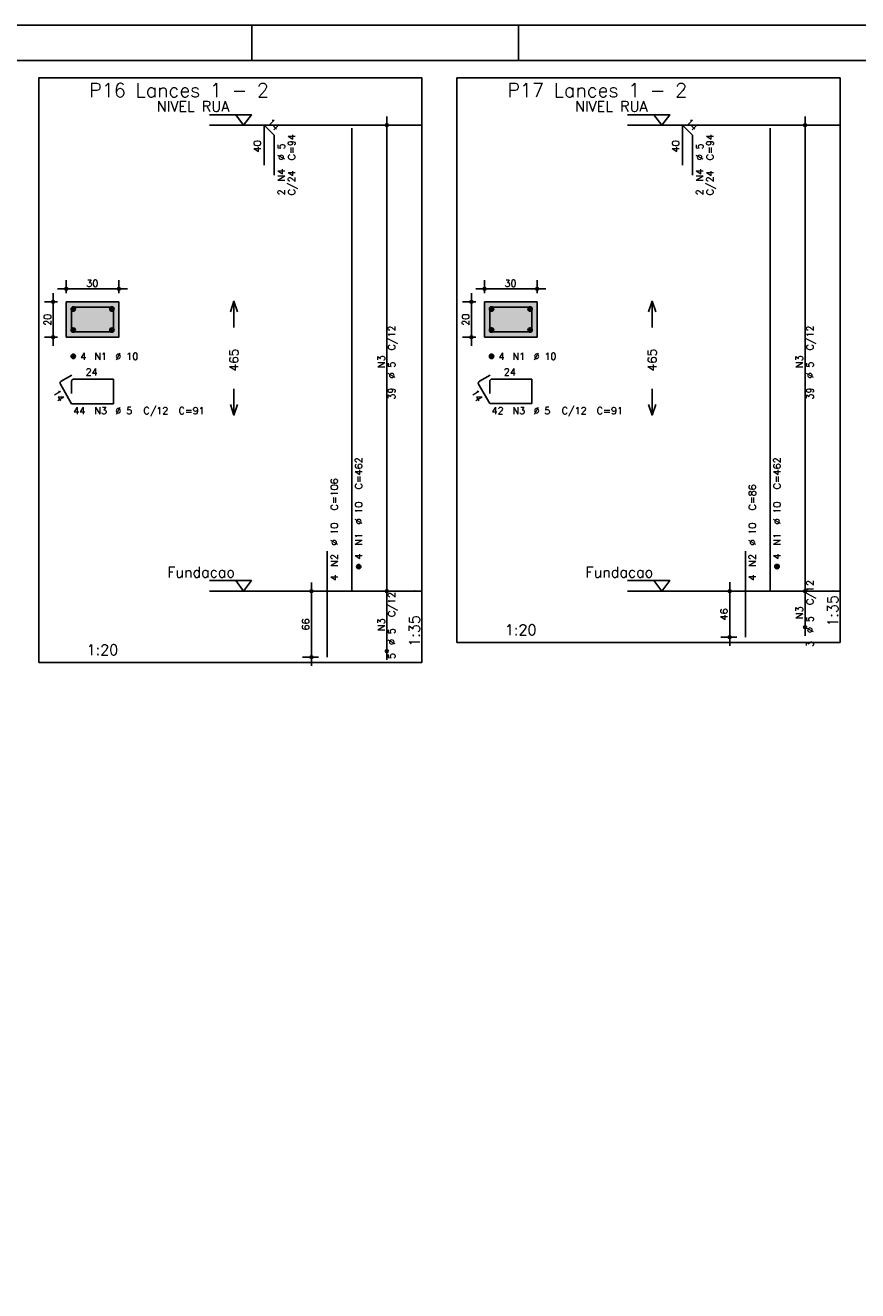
# Model space of a CAD drawing. Extents: x 0 to 84.1, y 0 to 59.4.
# Tile 3 of 6: x 14.5 to 38.3, y 23.3 to 59.4. Entities that reach past the tile are written whole.
import ezdxf

# ---------------------------------------------------------------- set-up
doc = ezdxf.new("R2010")
doc.units = 0
doc.header["$MEASUREMENT"] = 0
doc.linetypes.add('ESTILO_TQS_0002', pattern=[0.4, 0.1, -0.3])
for name, color, linetype in [('1', 1, 'CONTINUOUS'), ('2', 2, 'CONTINUOUS'), ('3', 3, 'CONTINUOUS'), ('4', 4, 'CONTINUOUS'), ('6', 6, 'CONTINUOUS'), ('7', 7, 'CONTINUOUS'), ('9', 9, 'CONTINUOUS')]:
    doc.layers.add(name, color=color, linetype=linetype)
doc.styles.get("Standard").update_dxf_attribs({"font": 'ROMANS.SHX'})

msp = doc.modelspace()

# ---------------------------------------------------------------- linework, layer by layer
at = {"layer": '1', "linetype": 'Continuous'}
for points in [[(14.925, 41.228286), (25.85, 41.228286), (25.85, 57.899714), (14.925, 57.899714), (14.925, 41.228286)], [(26.85, 41.800214), (37.775, 41.800214), (37.775, 57.900214), (26.85, 57.900214), (26.85, 41.800214)], [(19.79, 56.849714), (20.99, 56.849714), (20.765, 56.549714), (20.54, 56.849714)], [(31.715, 56.850214), (32.915, 56.850214), (32.69, 56.550214), (32.465, 56.850214)], [(25.85, 56.549714), (19.79, 56.549714)], [(37.775, 56.550214), (31.715, 56.550214)], [(19.79, 43.564), (20.99, 43.564), (20.765, 43.264), (20.54, 43.564)], [(31.715, 43.5645), (32.915, 43.5645), (32.69, 43.2645), (32.465, 43.5645)], [(25.85, 43.264), (19.79, 43.264)], [(37.775, 43.2645), (31.715, 43.2645)]]:
    msp.add_lwpolyline(points, dxfattribs=at)
at = {"layer": '1', "linetype": 'ESTILO_TQS_0002'}
for points in [[(15.71, 50.509357), (17.21, 50.509357), (17.21, 51.509357), (15.71, 51.509357), (15.71, 50.509357)], [(27.635, 50.509857), (29.135, 50.509857), (29.135, 51.509857), (27.635, 51.509857), (27.635, 50.509857)]]:
    msp.add_lwpolyline(points, dxfattribs=at)
at = {"layer": '2', "linetype": 'Continuous'}
for p, q in [((84.100006, 59.400002), (0, 59.400002)), ((21, 59.400002), (21, 58.400002)), ((28.600006, 58.400002), (28.600006, 59.400002)), ((24.85, 43.014), (24.85, 56.799714)), ((36.775, 43.0145), (36.775, 56.800214)), ((24.85, 56.549714), (24.85, 56.549714)), ((36.775, 56.550214), (36.775, 56.550214)), ((15.71, 51.759357), (15.71, 52.134357)), ((17.21, 51.759357), (17.21, 52.134357)), ((27.635, 51.759857), (27.635, 52.134857)), ((29.135, 51.759857), (29.135, 52.134857)), ((15.335, 50.259357), (15.335, 51.759357)), ((15.46, 51.884357), (17.46, 51.884357)), ((27.26, 50.259857), (27.26, 51.759857)), ((27.385, 51.884857), (29.385, 51.884857)), ((15.46, 51.509357), (15.085, 51.509357)), ((15.71, 51.509357), (15.71, 51.509357)), ((15.71, 51.509357), (15.71, 51.509357)), ((17.21, 51.509357), (17.21, 51.509357)), ((27.385, 51.509857), (27.01, 51.509857)), ((27.635, 51.509857), (27.635, 51.509857)), ((27.635, 51.509857), (27.635, 51.509857)), ((29.135, 51.509857), (29.135, 51.509857)), ((15.46, 50.509357), (15.085, 50.509357)), ((15.71, 50.509357), (15.71, 50.509357)), ((27.385, 50.509857), (27.01, 50.509857)), ((27.635, 50.509857), (27.635, 50.509857)), ((22.7, 41.128286), (22.7, 43.514)), ((24.85, 41.299714), (24.85, 43.514)), ((34.625, 41.700214), (34.625, 43.5145)), ((36.775, 41.985929), (36.775, 43.5145)), ((22.9, 43.264), (22.45, 43.264)), ((23.15, 43.264), (23.15, 43.264)), ((24.85, 43.264), (24.85, 43.264)), ((24.85, 43.264), (24.85, 43.264)), ((34.825, 43.2645), (34.375, 43.2645)), ((35.075, 43.2645), (35.075, 43.2645)), ((36.775, 43.2645), (36.775, 43.2645)), ((36.775, 43.2645), (36.775, 43.2645)), ((36.775, 42.235929), (36.775, 42.235929)), ((34.825, 41.950214), (34.375, 41.950214)), ((35.075, 41.950214), (35.075, 41.950214)), ((24.85, 41.549714), (24.85, 41.549714)), ((22.9, 41.378286), (22.45, 41.378286)), ((23.15, 41.378286), (23.15, 41.378286))]:
    msp.add_line(p, q, dxfattribs=at)
for points in [[(83.100006, 1), (2.5, 1), (2.5, 58.400002), (83.100006, 58.400002), (83.100006, 1)], [(15.71, 50.509357), (17.21, 50.509357), (17.21, 51.509357), (15.71, 51.509357), (15.71, 50.509357)], [(20.39, 51.231857), (20.49, 51.531857), (20.59, 51.231857)], [(20.49, 50.781857), (20.49, 51.531857)], [(27.635, 50.509857), (29.135, 50.509857), (29.135, 51.509857), (27.635, 51.509857), (27.635, 50.509857)], [(32.315, 51.232357), (32.415, 51.532357), (32.515, 51.232357)], [(32.415, 50.782357), (32.415, 51.532357)], [(20.49, 49.031857), (20.49, 48.281857)], [(32.415, 49.032357), (32.415, 48.282357)], [(20.39, 48.581857), (20.49, 48.281857), (20.59, 48.581857)], [(32.315, 48.582357), (32.415, 48.282357), (32.515, 48.582357)]]:
    msp.add_lwpolyline(points, dxfattribs=at)
for centre, radius in [((24.85, 56.549714), 0.041625), ((24.85, 56.549714), 0.02075), ((36.775, 56.550214), 0.041625), ((36.775, 56.550214), 0.02075), ((15.71, 51.884357), 0.04), ((15.71, 51.884357), 0.02), ((17.21, 51.884357), 0.04), ((17.21, 51.884357), 0.02), ((27.635, 51.884857), 0.04), ((27.635, 51.884857), 0.02), ((29.135, 51.884857), 0.04), ((29.135, 51.884857), 0.02), ((15.335, 51.509357), 0.04), ((15.335, 51.509357), 0.02), ((27.26, 51.509857), 0.04), ((27.26, 51.509857), 0.02), ((15.335, 50.509357), 0.04), ((15.335, 50.509357), 0.02), ((27.26, 50.509857), 0.04), ((27.26, 50.509857), 0.02), ((24.85, 43.264), 0.041625), ((24.85, 43.264), 0.041625), ((36.775, 43.2645), 0.041625), ((36.775, 43.2645), 0.041625), ((22.7, 43.264), 0.04), ((22.7, 43.264), 0.02), ((24.85, 43.264), 0.02075), ((24.85, 43.264), 0.02075), ((34.625, 43.2645), 0.04), ((34.625, 43.2645), 0.02), ((36.775, 43.2645), 0.02075), ((36.775, 43.2645), 0.02075), ((36.775, 42.235929), 0.041625), ((36.775, 42.235929), 0.02075), ((34.625, 41.950214), 0.04), ((34.625, 41.950214), 0.02), ((24.85, 41.549714), 0.041625), ((24.85, 41.549714), 0.02075), ((22.7, 41.378286), 0.04), ((22.7, 41.378286), 0.02)]:
    msp.add_circle(centre, radius, dxfattribs=at)
at = {"layer": '3', "linetype": 'Continuous'}
for p, q in [((15.848156, 51.300546), (15.91881, 51.3712)), ((15.848165, 51.318232), (15.901181, 51.371249)), ((15.851831, 51.286544), (15.932838, 51.36755)), ((15.857882, 51.274916), (15.944471, 51.361506)), ((15.865828, 51.265186), (15.954208, 51.353565)), ((15.875562, 51.257241), (15.962159, 51.343839)), ((15.887198, 51.2512), (15.968158, 51.33216)), ((15.901173, 51.247497), (15.971893, 51.318217)), ((15.918878, 51.247524), (15.971897, 51.300544)), ((16.948156, 51.300546), (17.01881, 51.3712)), ((16.948165, 51.318232), (17.001181, 51.371249)), ((16.951831, 51.286544), (17.032838, 51.36755)), ((16.957882, 51.274916), (17.044471, 51.361506)), ((16.965828, 51.265186), (17.054208, 51.353565)), ((16.975562, 51.257241), (17.062159, 51.343839)), ((16.987198, 51.2512), (17.068158, 51.33216)), ((17.001173, 51.247497), (17.071893, 51.318217)), ((17.018878, 51.247524), (17.071897, 51.300544)), ((27.773156, 51.301046), (27.84381, 51.3717)), ((27.773165, 51.318732), (27.826181, 51.371749)), ((27.776831, 51.287044), (27.857838, 51.36805)), ((27.782882, 51.275416), (27.869471, 51.362006)), ((27.790828, 51.265686), (27.879208, 51.354065)), ((27.800562, 51.257741), (27.887159, 51.344339)), ((27.812198, 51.2517), (27.893158, 51.33266)), ((27.826173, 51.247997), (27.896893, 51.318717)), ((27.843878, 51.248024), (27.896897, 51.301044)), ((28.873156, 51.301046), (28.94381, 51.3717)), ((28.873165, 51.318732), (28.926181, 51.371749)), ((28.876831, 51.287044), (28.957838, 51.36805)), ((28.882882, 51.275416), (28.969471, 51.362006)), ((28.890828, 51.265686), (28.979208, 51.354065)), ((28.900562, 51.257741), (28.987159, 51.344339)), ((28.912198, 51.2517), (28.993158, 51.33266)), ((28.926173, 51.247997), (28.996893, 51.318717)), ((28.943878, 51.248024), (28.996897, 51.301044)), ((15.848156, 50.700546), (15.91881, 50.7712)), ((15.848165, 50.718232), (15.901181, 50.771249)), ((15.851831, 50.686544), (15.932838, 50.76755)), ((15.857882, 50.674916), (15.944471, 50.761506)), ((15.865828, 50.665186), (15.954208, 50.753565)), ((15.875562, 50.657241), (15.962159, 50.743839)), ((15.887198, 50.6512), (15.968158, 50.73216)), ((15.901173, 50.647497), (15.971893, 50.718217)), ((15.918878, 50.647524), (15.971897, 50.700544)), ((16.948156, 50.700546), (17.01881, 50.7712)), ((16.948165, 50.718232), (17.001181, 50.771249)), ((16.951831, 50.686544), (17.032838, 50.76755)), ((16.957882, 50.674916), (17.044471, 50.761506)), ((16.965828, 50.665186), (17.054208, 50.753565)), ((16.975562, 50.657241), (17.062159, 50.743839)), ((16.987198, 50.6512), (17.068158, 50.73216)), ((17.001173, 50.647497), (17.071893, 50.718217)), ((17.018878, 50.647524), (17.071897, 50.700544)), ((27.773156, 50.701046), (27.84381, 50.7717)), ((27.773165, 50.718732), (27.826181, 50.771749)), ((27.776831, 50.687044), (27.857838, 50.76805)), ((27.782882, 50.675416), (27.869471, 50.762006)), ((27.790828, 50.665686), (27.879208, 50.754065)), ((27.800562, 50.657741), (27.887159, 50.744339)), ((27.812198, 50.6517), (27.893158, 50.73266)), ((27.826173, 50.647997), (27.896893, 50.718717)), ((27.843878, 50.648024), (27.896897, 50.701044)), ((28.873156, 50.701046), (28.94381, 50.7717)), ((28.873165, 50.718732), (28.926181, 50.771749)), ((28.876831, 50.687044), (28.957838, 50.76805)), ((28.882882, 50.675416), (28.969471, 50.762006)), ((28.890828, 50.665686), (28.979208, 50.754065)), ((28.900562, 50.657741), (28.987159, 50.744339)), ((28.912198, 50.6517), (28.993158, 50.73266)), ((28.926173, 50.647997), (28.996893, 50.718717)), ((28.943878, 50.648024), (28.996897, 50.701044)), ((15.848156, 49.950546), (15.91881, 50.0212)), ((15.848165, 49.968232), (15.901181, 50.021249)), ((15.851831, 49.936544), (15.932838, 50.01755)), ((15.857882, 49.924916), (15.944471, 50.011506)), ((15.865828, 49.915186), (15.954208, 50.003565)), ((15.875562, 49.907241), (15.962159, 49.993839)), ((15.887198, 49.9012), (15.968158, 49.98216)), ((15.901173, 49.897497), (15.971893, 49.968217)), ((15.918878, 49.897524), (15.971897, 49.950544)), ((27.773156, 49.951046), (27.84381, 50.0217)), ((27.773165, 49.968732), (27.826181, 50.021749)), ((27.776831, 49.937044), (27.857838, 50.01805)), ((27.782882, 49.925416), (27.869471, 50.012006)), ((27.790828, 49.915686), (27.879208, 50.004065)), ((27.800562, 49.907741), (27.887159, 49.994339)), ((27.812198, 49.9017), (27.893158, 49.98266)), ((27.826173, 49.897997), (27.896893, 49.968717)), ((27.843878, 49.898024), (27.896897, 49.951044)), ((23.988156, 43.955189), (24.05881, 44.025843)), ((23.988165, 43.972875), (24.041181, 44.025892)), ((23.991831, 43.941187), (24.072838, 44.022193)), ((23.997882, 43.929559), (24.084471, 44.016149)), ((24.005828, 43.919828), (24.094208, 44.008208)), ((24.015562, 43.911884), (24.102159, 43.998482)), ((24.027198, 43.905843), (24.108158, 43.986803)), ((24.041173, 43.90214), (24.111893, 43.97286)), ((24.058878, 43.902167), (24.111897, 43.955187)), ((35.913156, 43.955689), (35.98381, 44.026343)), ((35.913165, 43.973375), (35.966181, 44.026392)), ((35.916831, 43.941687), (35.997838, 44.022693)), ((35.922882, 43.930059), (36.009471, 44.016649)), ((35.930828, 43.920328), (36.019208, 44.008708)), ((35.940562, 43.912384), (36.027159, 43.998982)), ((35.952198, 43.906343), (36.033158, 43.987303)), ((35.966173, 43.90264), (36.036893, 43.97336)), ((35.983878, 43.902667), (36.036897, 43.955687))]:
    msp.add_line(p, q, dxfattribs=at)
for centre in [(15.91, 51.309357), (17.01, 51.309357), (27.835, 51.309857), (28.935, 51.309857), (15.91, 50.709357), (17.01, 50.709357), (27.835, 50.709857), (28.935, 50.709857), (15.91, 49.959357), (27.835, 49.959857), (35.975, 43.9645), (24.05, 43.964)]:
    msp.add_circle(centre, 0.0625, dxfattribs=at)
at = {"layer": '4', "linetype": 'Continuous'}
for p, q in [((15.86, 51.296857), (15.86, 50.659357)), ((15.86, 51.296857), (15.86, 50.946857)), ((16.2725, 51.359357), (15.9225, 51.359357)), ((17.06, 51.359357), (15.9225, 51.359357)), ((17.06, 50.659357), (17.06, 51.359357)), ((27.785, 51.297357), (27.785, 50.659857)), ((27.785, 51.297357), (27.785, 50.947357)), ((28.1975, 51.359857), (27.8475, 51.359857)), ((28.985, 51.359857), (27.8475, 51.359857)), ((28.985, 50.659857), (28.985, 51.359857)), ((15.86, 50.659357), (17.06, 50.659357)), ((27.785, 50.659857), (28.985, 50.659857))]:
    msp.add_line(p, q, dxfattribs=at)
for centre in [(15.9225, 51.296857), (15.9225, 51.296857), (27.8475, 51.297357), (27.8475, 51.297357)]:
    msp.add_arc(centre, 0.0625, 90, 180, dxfattribs=at)
at = {"layer": '6', "linetype": 'Continuous'}
for p, q in [((21.35716, 55.406857), (21.35716, 56.549714)), ((21.35716, 56.549714), (21.640003, 56.266872)), ((23.85, 43.264), (23.85, 56.464)), ((33.28216, 55.407357), (33.28216, 56.550214)), ((33.28216, 56.550214), (33.565003, 56.267372)), ((35.775, 43.2645), (35.775, 56.4645)), ((21.640003, 56.266872), (21.640003, 55.124014)), ((33.565003, 56.267372), (33.565003, 55.124514)), ((15.54125, 49.161448), (15.86, 48.609357)), ((15.867235, 49.421825), (15.564127, 49.246825)), ((15.86, 49.246857), (15.86, 48.896857)), ((17.06, 49.309357), (15.9225, 49.309357)), ((17.06, 48.609357), (17.06, 49.309357)), ((27.46625, 49.161948), (27.785, 48.609857)), ((27.792235, 49.422325), (27.489127, 49.247325)), ((27.785, 49.247357), (27.785, 48.897357)), ((28.985, 49.309857), (27.8475, 49.309857)), ((28.985, 48.609857), (28.985, 49.309857)), ((15.86, 48.609357), (17.06, 48.609357)), ((27.785, 48.609857), (28.985, 48.609857)), ((23.15, 41.378286), (23.15, 44.406857)), ((35.075, 41.950214), (35.075, 44.407357))]:
    msp.add_line(p, q, dxfattribs=at)
for centre, start, end in [((15.595377, 49.192698), 120, 210), ((15.9225, 49.246857), 90, 180), ((27.520377, 49.193198), 120, 210), ((27.8475, 49.247357), 90, 180)]:
    msp.add_arc(centre, 0.0625, start, end, dxfattribs=at)
at = {"layer": '9', "linetype": 'Continuous'}
for points in [[(15.71, 50.509357), (17.21, 50.509357), (17.21, 51.509357)], [(15.71, 50.509357), (17.21, 51.509357), (15.71, 51.509357)], [(15.71, 50.509357), (15.71, 51.509357), (15.71, 50.509357)], [(27.635, 50.509857), (29.135, 50.509857), (29.135, 51.509857)], [(27.635, 50.509857), (29.135, 51.509857), (27.635, 51.509857)], [(27.635, 50.509857), (27.635, 51.509857), (27.635, 50.509857)]]:
    msp.add_solid(points, dxfattribs=at)

# ---------------------------------------------------------------- texts
at = {"layer": '1', "linetype": 'Continuous'}
for s, p in [('NIVEL RUA', (18.29, 56.939714)), ('NIVEL RUA', (30.215, 56.940214)), ('Fundacao', (18.59, 43.654)), ('Fundacao', (30.515, 43.6545))]:
    msp.add_text(s, height=0.3, dxfattribs=at).set_placement(p)
at = {"layer": '2', "linetype": 'Continuous'}
for s, height, rotation, p in [('14', 0.2, 315, (21.427871, 56.620425)), ('14', 0.2, 315, (33.352871, 56.620925)), ('40', 0.2, 90, (21.25716, 55.778286)), ('%%c 5', 0.2, 90, (21.94, 55.549714)), ('C=94', 0.2, 90, (22.24, 55.549714)), ('40', 0.2, 90, (33.18216, 55.778786)), ('%%c 5', 0.2, 90, (33.865, 55.550214)), ('C=94', 0.2, 90, (34.165, 55.550214)), ('N4', 0.2, 90, (21.94, 54.949714)), ('N4', 0.2, 90, (33.865, 54.950214)), ('C/24', 0.2, 90, (22.24, 54.549714)), ('C/24', 0.2, 90, (34.165, 54.550214)), ('2', 0.2, 90, (21.94, 54.549714)), ('2', 0.2, 90, (33.865, 54.550214)), ('20', 0.2, 90, (15.275, 50.829357)), ('20', 0.2, 90, (27.2, 50.829857)), ('C/12', 0.2, 90, (25.09, 50.126857)), ('C/12', 0.2, 90, (37.015, 50.127357)), ('465', 0.25, 90, (20.615, 49.531857)), ('N3', 0.2, 90, (24.79, 49.626857)), ('465', 0.25, 90, (32.54, 49.532357)), ('N3', 0.2, 90, (36.715, 49.627357)), ('%%c 5', 0.2, 90, (25.09, 49.326857)), ('%%c 5', 0.2, 90, (37.015, 49.327357)), ('14', 0.2, 300, (15.325192, 48.935671)), ('39', 0.2, 90, (25.09, 48.726857)), ('14', 0.2, 300, (27.250192, 48.936171)), ('39', 0.2, 90, (37.015, 48.727357)), ('C=462', 0.2, 90, (24.15, 46.164)), ('C=462', 0.2, 90, (36.075, 46.1645)), ('C=106', 0.2, 90, (23.45, 45.564)), ('C=86', 0.2, 90, (35.375, 45.5645)), ('%%c 10', 0.2, 90, (24.15, 45.164)), ('%%c 10', 0.2, 90, (36.075, 45.1645)), ('%%c 10', 0.2, 90, (23.45, 44.564)), ('%%c 10', 0.2, 90, (35.375, 44.5645)), ('N1', 0.2, 90, (24.15, 44.564)), ('N1', 0.2, 90, (36.075, 44.5645)), ('N2', 0.2, 90, (23.45, 43.964)), ('4', 0.2, 90, (24.15, 44.164)), ('N2', 0.2, 90, (35.375, 43.9645)), ('4', 0.2, 90, (36.075, 44.1645)), ('4', 0.2, 90, (23.45, 43.564)), ('4', 0.2, 90, (35.375, 43.5645)), ('C/12', 0.2, 90, (37.015, 42.870214)), ('C/12', 0.2, 90, (25.09, 42.526857)), ('1:35', 0.3, 90, (37.715, 42.250214)), ('46', 0.2, 90, (34.565, 42.427357)), ('N3', 0.2, 90, (36.715, 42.470214)), ('66', 0.2, 90, (22.64, 42.141143)), ('N3', 0.2, 90, (24.79, 42.126857)), ('1:35', 0.3, 90, (25.79, 41.678286)), ('%%c 5', 0.2, 90, (37.015, 42.070214)), ('%%c 5', 0.2, 90, (25.09, 41.726857)), ('3', 0.2, 90, (37.015, 41.670214)), ('5', 0.2, 90, (25.09, 41.326857))]:
    msp.add_text(s, height=height, rotation=rotation, dxfattribs=at).set_placement(p)
for s, height, p in [('1', 0.01, (25.64, 56.549714)), ('1', 0.01, (37.565, 56.550214)), ('30', 0.2, (16.28, 51.944357)), ('30', 0.2, (28.205, 51.944857)), ('4', 0.2, (16.11, 49.859357)), ('N1', 0.2, (16.51, 49.859357)), ('%%c 10', 0.2, (17.11, 49.859357)), ('4', 0.2, (28.035, 49.859857)), ('N1', 0.2, (28.435, 49.859857)), ('%%c 10', 0.2, (29.035, 49.859857)), ('24', 0.2, (16.26, 49.409357)), ('24', 0.2, (28.185, 49.409857)), ('44', 0.2, (15.91, 48.309357)), ('N3', 0.2, (16.51, 48.309357)), ('%%c 5', 0.2, (17.11, 48.309357)), ('C/12', 0.2, (17.91, 48.309357)), ('C=91', 0.2, (18.91, 48.309357)), ('42', 0.2, (27.835, 48.309857)), ('N3', 0.2, (28.435, 48.309857)), ('%%c 5', 0.2, (29.035, 48.309857)), ('C/12', 0.2, (29.835, 48.309857)), ('C=91', 0.2, (30.835, 48.309857)), ('0', 0.01, (25.64, 43.264)), ('0', 0.01, (37.565, 43.2645)), ('1:20', 0.3, (28.2175, 42.010214)), ('1:20', 0.3, (16.2925, 41.438286))]:
    msp.add_text(s, height=height, dxfattribs=at).set_placement(p)
at = {"layer": '7', "linetype": 'Continuous'}
for s, p in [('P16 Lances 1 - 2', (16.3625, 57.349714)), ('P17 Lances 1 - 2', (28.2875, 57.350214))]:
    msp.add_text(s, height=0.4, dxfattribs=at).set_placement(p)

doc.saveas('drawing.dxf')
